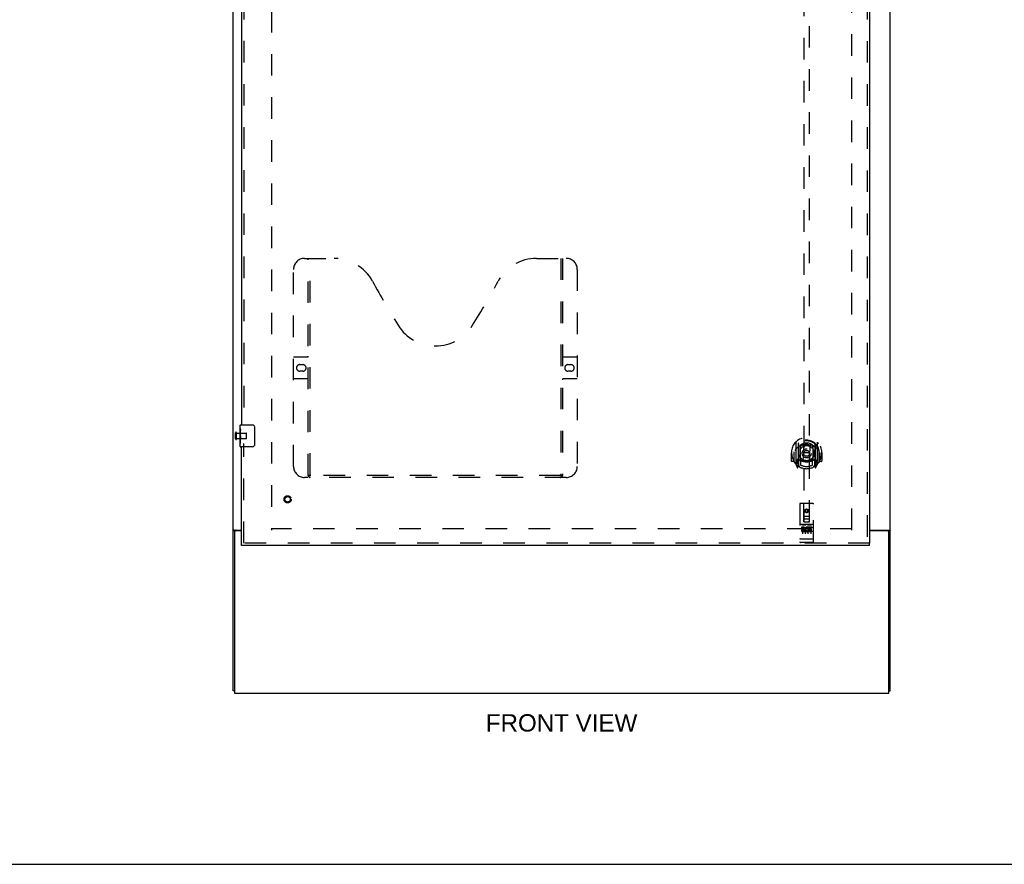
# Model space of a CAD drawing. Header units: inches. Extents: x 0 to 179, y 0 to 116.
# Tile 2 of 18: x 45 to 90, y 0 to 39. Entities that reach past the tile are written whole.
import ezdxf

# ---------------------------------------------------------------- set-up
doc = ezdxf.new("R2010")
doc.units = ezdxf.units.IN
doc.header["$LTSCALE"] = 9.842105
doc.header["$MEASUREMENT"] = 0
doc.linetypes.add('HIDDEN', pattern=[0.2, 0.1, -0.1])
doc.layers.get('0').update_dxf_attribs({"linetype": 'CONTINUOUS'})
for name, color, linetype in [('DEFAULT_2', 8, 'HIDDEN'), ('DIMENSIONS', 7, 'CONTINUOUS'), ('DOOR_ASSEMBLY', 7, 'CONTINUOUS')]:
    doc.layers.add(name, color=color, linetype=linetype)
doc.styles.get("Standard").update_dxf_attribs({"font": 'arial.ttf'})

msp = doc.modelspace()

# ---------------------------------------------------------------- linework, layer by layer
at = {"color": 3, "linetype": 'Continuous'}
for p, q in [((54.734, 7.915), (54.734, 79.707)), ((84.734, 7.915), (84.734, 79.707)), ((54.775, 15.259), (55.109, 15.259)), ((54.786, 15.168), (54.786, 7.811)), ((55.109, 15.228), (54.846, 15.228)), ((83.797, 15.259), (84.694, 15.259)), ((84.622, 15.228), (83.797, 15.228)), ((84.682, 7.811), (84.682, 15.168)), ((54.786, 7.811), (84.682, 7.811))]:
    msp.add_line(p, q, dxfattribs=at)
at = {"color": 7, "linetype": 'Continuous'}
for p, q in [((54.838, 15.228), (54.734, 15.228)), ((54.838, 15.227), (54.838, 15.228)), ((84.63, 15.228), (84.734, 15.228)), ((84.63, 15.228), (84.63, 15.227)), ((54.786, 7.915), (54.734, 7.915)), ((84.682, 7.915), (84.734, 7.915)), ((0, 0), (178.947, 0))]:
    msp.add_line(p, q, dxfattribs=at)
at = {"color": 3, "linetype": 'Continuous'}
for points in [[(54.76, 15.25), (54.754, 15.247), (54.751, 15.245), (54.749, 15.244), (54.746, 15.242), (54.744, 15.241), (54.741, 15.239), (54.739, 15.237), (54.738, 15.236), (54.736, 15.234), (54.735, 15.232), (54.735, 15.231), (54.734, 15.229), (54.734, 15.228)], [(54.775, 15.259), (54.773, 15.257), (54.771, 15.256), (54.769, 15.254), (54.766, 15.253), (54.763, 15.251), (54.76, 15.25)], [(84.694, 15.259), (84.695, 15.257), (84.698, 15.256), (84.7, 15.254), (84.703, 15.253), (84.705, 15.251), (84.708, 15.25), (84.714, 15.247)], [(84.714, 15.247), (84.717, 15.245), (84.72, 15.244), (84.723, 15.242), (84.725, 15.241), (84.727, 15.239), (84.73, 15.237), (84.731, 15.236), (84.732, 15.234), (84.733, 15.232), (84.734, 15.231), (84.734, 15.229), (84.734, 15.228)]]:
    msp.add_lwpolyline(points, dxfattribs=at)
at = {"color": 7, "linetype": 'Continuous'}
for points in [[(54.845, 15.239), (54.844, 15.238), (54.842, 15.236), (54.841, 15.235), (54.84, 15.234), (54.839, 15.232), (54.839, 15.231), (54.838, 15.229), (54.838, 15.228)], [(54.857, 15.259), (54.857, 15.258), (54.857, 15.256), (54.857, 15.255), (54.857, 15.253), (54.857, 15.252), (54.856, 15.25), (54.855, 15.248), (54.854, 15.247), (54.853, 15.245), (54.851, 15.244), (54.85, 15.243), (54.848, 15.241), (54.845, 15.239)], [(84.612, 15.259), (84.612, 15.258), (84.612, 15.256), (84.612, 15.255), (84.612, 15.253), (84.612, 15.252), (84.613, 15.25), (84.614, 15.248), (84.615, 15.247), (84.616, 15.245), (84.618, 15.244), (84.619, 15.243), (84.62, 15.241), (84.622, 15.24), (84.623, 15.239), (84.625, 15.238), (84.626, 15.236), (84.628, 15.235), (84.629, 15.234), (84.629, 15.232), (84.63, 15.231), (84.63, 15.229), (84.63, 15.228)]]:
    msp.add_lwpolyline(points, dxfattribs=at)
at = {"color": 3, "linetype": 'Continuous'}
for centre, start, end in [((54.846, 15.168), 90, 180), ((84.622, 15.168), 0, 90)]:
    msp.add_arc(centre, 0.06, start, end, dxfattribs=at)
at = {"layer": 'DEFAULT_2', "color": 8, "linetype": 'HIDDEN'}
for p, q in [((56.484, 76.363), (56.484, 15.259)), ((82.984, 15.259), (82.984, 76.363)), ((54.838, 19.419), (54.838, 19.703)), ((54.881, 19.419), (54.881, 19.703)), ((54.881, 19.685), (55.328, 19.685)), ((54.881, 19.437), (55.328, 19.437)), ((55.338, 19.447), (55.338, 19.675)), ((82.984, 15.311), (56.484, 15.311))]:
    msp.add_line(p, q, dxfattribs=at)
for centre, radius, start, end in [((54.86, 19.703), 0.0215, 360, 180), ((54.86, 19.419), 0.0215, 180, 0), ((55.328, 19.675), 0.01, 360, 90), ((55.328, 19.447), 0.01, 270, 0)]:
    msp.add_arc(centre, radius, start, end, dxfattribs=at)
at = {"layer": 'DOOR_ASSEMBLY', "color": 8, "linetype": 'HIDDEN'}
for p, q in [((83.693, 76.957), (83.693, 14.665)), ((55.213, 45.466), (55.213, 19.906)), ((80.797, 43.64), (80.797, 15.638)), ((81.047, 15.638), (81.047, 43.64)), ((57.983, 27.665), (59.338, 27.665)), ((58.158, 17.755), (58.158, 27.665)), ((58.238, 17.785), (58.238, 27.665)), ((68.588, 27.665), (69.943, 27.665)), ((69.688, 27.665), (69.688, 17.785)), ((69.768, 27.665), (69.768, 17.755)), ((57.483, 18.165), (57.483, 27.165)), ((70.443, 27.165), (70.443, 18.165)), ((57.483, 23.165), (58.118, 23.165)), ((69.808, 23.165), (70.443, 23.165)), ((57.77, 22.815), (57.907, 22.815)), ((57.907, 22.515), (57.77, 22.515)), ((70.02, 22.815), (70.157, 22.815)), ((70.157, 22.515), (70.02, 22.515)), ((58.118, 22.165), (57.483, 22.165)), ((70.443, 22.165), (69.808, 22.165)), ((55.213, 14.665), (55.213, 19.216)), ((80.422, 19.266), (80.422, 18.299)), ((80.539, 19.212), (80.539, 18.196)), ((80.547, 19.187), (80.547, 18.184)), ((80.639, 18.464), (80.639, 19.095)), ((80.647, 19.148), (80.647, 19.045)), ((80.759, 19.122), (80.789, 18.782)), ((81.085, 19.122), (81.054, 18.782)), ((81.197, 19.045), (81.197, 19.148)), ((81.204, 19.095), (81.204, 18.464)), ((81.297, 19.187), (81.297, 18.184)), ((81.304, 19.212), (81.304, 18.196)), ((81.422, 18.299), (81.422, 19.266)), ((80.237, 18.782), (80.222, 18.782)), ((80.222, 18.782), (80.222, 18.409)), ((80.339, 18.782), (80.354, 18.782)), ((80.339, 18.782), (80.339, 18.394)), ((80.347, 18.829), (80.347, 18.832)), ((80.347, 18.371), (80.347, 18.829)), ((80.539, 18.453), (80.479, 18.453)), ((80.479, 18.453), (80.479, 18.303)), ((80.639, 18.454), (80.567, 18.454)), ((80.647, 18.484), (80.647, 18.231)), ((80.759, 18.438), (80.789, 18.782)), ((81.054, 18.782), (80.789, 18.782)), ((81.085, 18.438), (81.054, 18.782)), ((81.197, 18.231), (81.197, 18.484)), ((81.277, 18.454), (81.204, 18.454)), ((81.364, 18.453), (81.304, 18.453)), ((81.364, 18.303), (81.364, 18.453)), ((81.504, 18.782), (81.489, 18.782)), ((81.497, 18.829), (81.497, 18.832)), ((81.497, 18.371), (81.497, 18.829)), ((81.504, 18.782), (81.504, 18.394)), ((81.622, 18.782), (81.607, 18.782)), ((81.622, 18.782), (81.622, 18.409)), ((80.339, 18.394), (80.237, 18.394)), ((80.339, 18.394), (80.347, 18.409)), ((80.426, 18.288), (80.496, 18.112)), ((80.479, 18.303), (80.547, 18.303)), ((80.517, 18.357), (80.488, 18.311)), ((80.518, 18.193), (80.522, 18.189)), ((80.525, 18.115), (80.539, 18.196)), ((80.617, 18.134), (80.547, 18.243)), ((80.549, 18.416), (80.549, 18.209)), ((80.635, 18.436), (80.569, 18.436)), ((81.274, 18.436), (81.209, 18.436)), ((81.297, 18.243), (81.227, 18.134)), ((81.294, 18.209), (81.294, 18.416)), ((81.297, 18.303), (81.364, 18.303)), ((81.304, 18.196), (81.319, 18.115)), ((81.325, 18.192), (81.326, 18.192)), ((81.326, 18.192), (81.326, 18.193)), ((81.326, 18.192), (81.326, 18.193)), ((81.356, 18.311), (81.327, 18.357)), ((81.347, 18.112), (81.417, 18.288)), ((81.496, 18.409), (81.504, 18.394)), ((81.607, 18.394), (81.504, 18.394)), ((69.943, 17.665), (57.983, 17.665)), ((69.685, 17.745), (58.242, 17.745)), ((80.609, 16.448), (80.609, 14.723)), ((81.204, 16.478), (80.639, 16.478)), ((80.795, 15.638), (80.792, 16.448)), ((80.922, 16.211), (80.859, 16.175)), ((80.922, 16.199), (80.869, 16.169)), ((80.984, 16.175), (80.922, 16.211)), ((80.922, 16.211), (80.922, 16.199)), ((80.974, 16.169), (80.922, 16.199)), ((81.048, 15.638), (81.052, 16.448)), ((81.234, 14.723), (81.234, 16.448)), ((80.794, 15.888), (81.049, 15.888)), ((81.007, 15.763), (80.837, 15.763)), ((80.859, 16.175), (80.869, 16.169)), ((80.859, 16.175), (80.859, 16.102)), ((80.859, 16.102), (80.869, 16.108)), ((80.859, 16.102), (80.922, 16.066)), ((80.869, 16.169), (80.869, 16.108)), ((80.869, 16.108), (80.922, 16.078)), ((80.922, 16.078), (80.974, 16.108)), ((80.922, 16.066), (80.984, 16.102)), ((80.922, 16.066), (80.922, 16.078)), ((80.984, 16.175), (80.974, 16.169)), ((80.974, 16.108), (80.974, 16.169)), ((80.984, 16.102), (80.974, 16.108)), ((80.984, 16.102), (80.984, 16.175)), ((81.204, 15.521), (80.639, 15.521)), ((80.777, 15.399), (80.685, 15.399)), ((80.685, 15.399), (80.685, 15.357)), ((80.777, 15.357), (80.685, 15.357)), ((80.711, 15.505), (80.883, 15.505)), ((80.734, 15.39), (80.734, 15.084)), ((80.781, 15.313), (80.735, 15.313)), ((80.795, 15.638), (80.797, 15.638)), ((80.797, 15.638), (81.047, 15.638)), ((80.859, 15.39), (80.859, 15.084)), ((80.961, 15.505), (81.133, 15.505)), ((80.984, 15.39), (80.984, 15.084)), ((80.998, 15.364), (80.985, 15.345)), ((80.994, 15.389), (80.998, 15.387)), ((81.154, 15.399), (80.998, 15.399)), ((80.998, 15.399), (80.998, 15.387)), ((80.998, 15.364), (80.998, 15.186)), ((81.154, 15.357), (81.04, 15.357)), ((81.04, 15.357), (81.04, 15.313)), ((81.132, 15.313), (81.04, 15.313)), ((81.047, 15.638), (81.048, 15.638)), ((81.109, 15.39), (81.109, 15.084)), ((81.132, 15.313), (81.132, 15.271)), ((81.154, 15.399), (81.154, 15.357)), ((80.627, 14.852), (80.626, 14.852)), ((80.628, 14.852), (80.627, 14.852)), ((80.628, 14.852), (80.628, 14.852)), ((80.63, 14.852), (80.629, 14.852)), ((80.631, 14.852), (80.63, 14.852)), ((80.632, 14.851), (80.631, 14.852)), ((80.633, 14.851), (80.632, 14.851)), ((80.634, 14.851), (80.633, 14.851)), ((80.635, 14.851), (80.634, 14.851)), ((80.634, 14.851), (80.634, 14.851)), ((80.636, 14.851), (80.635, 14.851)), ((80.637, 14.851), (80.636, 14.851)), ((80.638, 14.851), (80.637, 14.851)), ((80.639, 14.851), (80.638, 14.851)), ((81.205, 14.851), (80.639, 14.851)), ((80.639, 14.851), (80.639, 14.851)), ((80.777, 15.272), (80.749, 15.272)), ((80.841, 15.228), (80.749, 15.228)), ((80.841, 15.186), (80.749, 15.186)), ((80.841, 15.228), (80.841, 15.186)), ((80.973, 15.234), (80.99, 15.195)), ((81.154, 15.186), (80.998, 15.186)), ((81.132, 15.271), (81.04, 15.271)), ((81.04, 15.271), (81.04, 15.228)), ((81.154, 15.228), (81.04, 15.228)), ((81.154, 15.228), (81.154, 15.186)), ((81.205, 14.851), (81.206, 14.851)), ((81.206, 14.851), (81.207, 14.851)), ((81.206, 14.851), (81.206, 14.851)), ((81.207, 14.851), (81.208, 14.851)), ((81.208, 14.851), (81.209, 14.851)), ((81.209, 14.851), (81.21, 14.851)), ((81.21, 14.851), (81.211, 14.851)), ((81.211, 14.851), (81.212, 14.852)), ((81.211, 14.851), (81.211, 14.851)), ((81.212, 14.852), (81.213, 14.852)), ((81.213, 14.852), (81.214, 14.852)), ((81.214, 14.852), (81.215, 14.852)), ((81.215, 14.852), (81.216, 14.852)), ((81.215, 14.852), (81.215, 14.852)), ((81.216, 14.852), (81.217, 14.852)), ((81.217, 14.852), (81.218, 14.852)), ((81.218, 14.852), (81.219, 14.852)), ((83.797, 14.665), (55.109, 14.665)), ((81.204, 14.693), (80.639, 14.693))]:
    msp.add_line(p, q, dxfattribs=at)
at = {"layer": 'DOOR_ASSEMBLY', "color": 3, "linetype": 'Continuous'}
for p, q in [((83.797, 76.957), (83.797, 14.665)), ((55.109, 45.311), (55.109, 20.061)), ((55.109, 14.665), (55.109, 19.061)), ((83.797, 14.561), (55.109, 14.561))]:
    msp.add_line(p, q, dxfattribs=at)
at = {"layer": 'DOOR_ASSEMBLY', "color": 7, "linetype": 'Continuous'}
for p, q in [((55.049, 19.9), (55.049, 20.046)), ((55.049, 19.642), (55.049, 19.899)), ((55.055, 19.844), (55.049, 19.844)), ((55.056, 19.676), (55.056, 19.812)), ((55.064, 20.061), (55.604, 20.061)), ((55.704, 19.961), (55.704, 19.161)), ((55.049, 19.676), (55.056, 19.676)), ((55.049, 19.076), (55.049, 19.64)), ((55.051, 19.613), (55.049, 19.613)), ((55.049, 19.481), (55.055, 19.481)), ((55.049, 19.445), (55.056, 19.445)), ((55.049, 19.382), (55.056, 19.382)), ((55.056, 19.215), (55.056, 19.445)), ((55.049, 19.215), (55.056, 19.215)), ((55.604, 19.061), (55.064, 19.061)), ((55.109, 14.561), (55.109, 14.665)), ((83.797, 14.561), (83.797, 14.665))]:
    msp.add_line(p, q, dxfattribs=at)
for points in [[(55.049, 19.9), (55.05, 19.896), (55.05, 19.892), (55.05, 19.886), (55.051, 19.88), (55.052, 19.873), (55.053, 19.866), (55.054, 19.857), (55.055, 19.849)], [(55.055, 19.849), (55.055, 19.84), (55.056, 19.831), (55.056, 19.822), (55.056, 19.812)], [(55.698, 19.997), (55.7, 19.991), (55.701, 19.985), (55.703, 19.979), (55.704, 19.973), (55.704, 19.967), (55.704, 19.961)], [(55.049, 19.642), (55.05, 19.634), (55.05, 19.625), (55.051, 19.615)], [(55.051, 19.615), (55.052, 19.604), (55.053, 19.593), (55.054, 19.581), (55.054, 19.569), (55.055, 19.557), (55.056, 19.544), (55.056, 19.532), (55.056, 19.519), (55.056, 19.506), (55.056, 19.493), (55.055, 19.481), (55.055, 19.468), (55.054, 19.456)], [(55.704, 19.161), (55.704, 19.154), (55.704, 19.148), (55.703, 19.142), (55.701, 19.136), (55.7, 19.13), (55.698, 19.125)]]:
    msp.add_lwpolyline(points, dxfattribs=at)
at = {"layer": 'DOOR_ASSEMBLY', "color": 8, "linetype": 'HIDDEN'}
for points in [[(80.376, 19.221), (80.377, 19.222), (80.378, 19.223), (80.379, 19.224), (80.379, 19.224), (80.38, 19.225), (80.381, 19.226), (80.381, 19.227), (80.382, 19.227), (80.383, 19.228), (80.384, 19.229), (80.385, 19.23), (80.385, 19.23), (80.386, 19.231), (80.387, 19.232), (80.388, 19.233), (80.388, 19.233), (80.389, 19.234), (80.39, 19.234), (80.391, 19.235), (80.392, 19.236), (80.393, 19.236), (80.394, 19.237), (80.394, 19.238), (80.395, 19.238), (80.396, 19.239), (80.397, 19.239), (80.398, 19.24), (80.399, 19.24), (80.4, 19.241), (80.401, 19.241), (80.402, 19.242), (80.402, 19.242), (80.403, 19.242), (80.404, 19.243)], [(80.468, 18.997), (80.466, 18.996), (80.465, 18.995), (80.463, 18.993), (80.461, 18.992), (80.46, 18.99), (80.458, 18.989), (80.456, 18.987), (80.455, 18.985), (80.453, 18.983), (80.451, 18.982), (80.449, 18.98), (80.447, 18.978), (80.446, 18.976), (80.444, 18.973), (80.442, 18.971), (80.44, 18.969), (80.438, 18.966), (80.435, 18.964), (80.433, 18.961), (80.431, 18.958), (80.429, 18.955), (80.427, 18.952), (80.424, 18.949), (80.422, 18.946), (80.42, 18.943), (80.417, 18.939), (80.415, 18.936), (80.412, 18.932), (80.41, 18.928), (80.407, 18.924), (80.404, 18.92), (80.401, 18.915), (80.398, 18.911), (80.396, 18.906), (80.392, 18.901), (80.389, 18.896)], [(80.734, 19.139), (80.739, 19.141), (80.745, 19.142), (80.75, 19.143), (80.756, 19.145), (80.761, 19.146), (80.766, 19.147), (80.772, 19.149), (80.777, 19.15), (80.783, 19.151), (80.788, 19.152), (80.794, 19.153), (80.799, 19.154), (80.805, 19.155), (80.81, 19.156), (80.816, 19.157), (80.821, 19.158), (80.827, 19.158), (80.833, 19.159), (80.838, 19.16), (80.844, 19.16), (80.849, 19.161), (80.855, 19.162), (80.86, 19.162), (80.866, 19.163), (80.872, 19.163), (80.877, 19.163), (80.883, 19.164), (80.888, 19.164), (80.894, 19.164), (80.899, 19.164), (80.905, 19.165), (80.911, 19.165), (80.916, 19.165), (80.922, 19.165), (80.927, 19.165), (80.933, 19.165), (80.939, 19.165), (80.944, 19.164), (80.95, 19.164), (80.955, 19.164), (80.961, 19.164), (80.967, 19.163), (80.972, 19.163), (80.978, 19.163), (80.983, 19.162), (80.989, 19.162), (80.995, 19.161), (81, 19.16), (81.006, 19.16), (81.011, 19.159), (81.017, 19.158), (81.022, 19.158), (81.028, 19.157), (81.033, 19.156), (81.039, 19.155), (81.044, 19.154), (81.05, 19.153), (81.055, 19.152), (81.061, 19.151), (81.066, 19.15), (81.072, 19.149), (81.077, 19.147), (81.083, 19.146), (81.088, 19.145), (81.094, 19.143), (81.099, 19.142), (81.104, 19.141), (81.11, 19.139)], [(81.454, 18.896), (81.451, 18.901), (81.448, 18.906), (81.445, 18.911), (81.442, 18.915), (81.44, 18.92), (81.437, 18.924), (81.434, 18.928), (81.432, 18.932), (81.429, 18.936), (81.427, 18.939), (81.424, 18.943), (81.422, 18.946), (81.419, 18.949), (81.417, 18.952), (81.415, 18.955), (81.413, 18.958), (81.41, 18.961), (81.408, 18.964), (81.406, 18.966), (81.404, 18.969), (81.402, 18.971), (81.4, 18.973), (81.398, 18.976), (81.396, 18.978), (81.394, 18.98), (81.393, 18.982), (81.391, 18.983), (81.389, 18.985), (81.387, 18.987), (81.386, 18.989), (81.384, 18.99), (81.382, 18.992), (81.381, 18.993), (81.379, 18.995), (81.378, 18.996), (81.376, 18.997)], [(81.439, 19.243), (81.44, 19.242), (81.441, 19.242), (81.442, 19.242), (81.443, 19.241), (81.444, 19.241), (81.445, 19.24), (81.446, 19.24), (81.447, 19.239), (81.448, 19.239), (81.449, 19.238), (81.449, 19.238), (81.45, 19.237), (81.451, 19.236), (81.452, 19.236), (81.453, 19.235), (81.454, 19.234), (81.454, 19.234), (81.455, 19.233), (81.456, 19.233), (81.457, 19.232), (81.458, 19.231), (81.458, 19.23), (81.459, 19.23), (81.46, 19.229), (81.461, 19.228), (81.462, 19.227), (81.462, 19.227), (81.463, 19.226), (81.464, 19.225), (81.464, 19.224), (81.465, 19.224), (81.466, 19.223), (81.467, 19.222), (81.467, 19.221)], [(80.404, 18.322), (80.403, 18.322), (80.402, 18.322), (80.402, 18.323), (80.401, 18.323), (80.4, 18.324), (80.399, 18.324), (80.398, 18.325), (80.397, 18.325), (80.396, 18.326), (80.395, 18.326), (80.394, 18.327), (80.394, 18.328), (80.393, 18.328), (80.392, 18.329), (80.391, 18.329), (80.39, 18.33), (80.389, 18.331), (80.388, 18.331), (80.388, 18.332), (80.387, 18.333), (80.386, 18.333), (80.385, 18.334), (80.385, 18.335), (80.384, 18.336), (80.383, 18.336), (80.382, 18.337), (80.381, 18.338), (80.381, 18.339), (80.38, 18.339), (80.379, 18.34), (80.379, 18.341), (80.378, 18.342), (80.377, 18.343), (80.376, 18.343)], [(81.467, 18.343), (81.467, 18.343), (81.466, 18.342), (81.465, 18.341), (81.464, 18.34), (81.464, 18.339), (81.463, 18.339), (81.462, 18.338), (81.462, 18.337), (81.461, 18.336), (81.46, 18.336), (81.459, 18.335), (81.458, 18.334), (81.458, 18.333), (81.457, 18.333), (81.456, 18.332), (81.455, 18.331), (81.454, 18.331), (81.454, 18.33), (81.453, 18.329), (81.452, 18.329), (81.451, 18.328), (81.45, 18.328), (81.449, 18.327), (81.449, 18.326), (81.448, 18.326), (81.447, 18.325), (81.446, 18.325), (81.445, 18.324), (81.444, 18.324), (81.443, 18.323), (81.442, 18.323), (81.441, 18.322), (81.44, 18.322), (81.439, 18.322)], [(58.148, 17.785), (58.164, 17.774), (58.18, 17.764), (58.196, 17.756), (58.212, 17.75), (58.227, 17.746), (58.242, 17.745)], [(69.685, 17.745), (69.7, 17.746), (69.715, 17.75), (69.731, 17.756), (69.746, 17.764), (69.762, 17.774), (69.778, 17.785)], [(80.704, 15.504), (80.704, 15.504), (80.705, 15.504), (80.705, 15.504), (80.705, 15.504), (80.705, 15.504), (80.705, 15.504), (80.705, 15.504), (80.705, 15.504), (80.705, 15.504), (80.705, 15.504), (80.705, 15.505), (80.706, 15.505), (80.706, 15.505), (80.706, 15.505), (80.706, 15.505), (80.706, 15.505), (80.706, 15.505), (80.706, 15.505), (80.706, 15.505), (80.707, 15.505), (80.707, 15.505), (80.707, 15.505), (80.707, 15.505), (80.707, 15.505), (80.707, 15.505), (80.707, 15.505), (80.707, 15.505), (80.708, 15.505), (80.708, 15.505), (80.708, 15.505), (80.708, 15.505), (80.708, 15.505), (80.708, 15.505), (80.709, 15.505), (80.709, 15.505), (80.709, 15.505), (80.709, 15.505), (80.709, 15.505), (80.71, 15.505), (80.71, 15.505), (80.71, 15.505), (80.71, 15.505), (80.71, 15.505), (80.711, 15.505), (80.711, 15.505)], [(80.883, 15.505), (80.883, 15.505), (80.883, 15.505), (80.883, 15.505), (80.884, 15.505), (80.884, 15.505), (80.884, 15.505), (80.884, 15.505), (80.884, 15.505), (80.885, 15.505), (80.885, 15.505), (80.885, 15.505), (80.885, 15.505), (80.885, 15.505), (80.885, 15.505), (80.886, 15.505), (80.886, 15.505), (80.886, 15.505), (80.886, 15.505), (80.886, 15.505), (80.886, 15.505), (80.887, 15.505), (80.887, 15.505), (80.887, 15.505), (80.887, 15.505), (80.887, 15.505), (80.887, 15.505), (80.887, 15.505), (80.887, 15.505), (80.888, 15.505), (80.888, 15.505), (80.888, 15.505), (80.888, 15.505), (80.888, 15.505), (80.888, 15.505), (80.888, 15.505), (80.888, 15.504), (80.889, 15.504), (80.889, 15.504), (80.889, 15.504), (80.889, 15.504), (80.889, 15.504), (80.889, 15.504), (80.889, 15.504), (80.889, 15.504), (80.889, 15.504), (80.889, 15.504)], [(80.954, 15.504), (80.954, 15.504), (80.955, 15.504), (80.955, 15.504), (80.955, 15.504), (80.955, 15.504), (80.955, 15.504), (80.955, 15.504), (80.955, 15.504), (80.955, 15.504), (80.955, 15.504), (80.955, 15.505), (80.956, 15.505), (80.956, 15.505), (80.956, 15.505), (80.956, 15.505), (80.956, 15.505), (80.956, 15.505), (80.956, 15.505), (80.956, 15.505), (80.957, 15.505), (80.957, 15.505), (80.957, 15.505), (80.957, 15.505), (80.957, 15.505), (80.957, 15.505), (80.957, 15.505), (80.957, 15.505), (80.958, 15.505), (80.958, 15.505), (80.958, 15.505), (80.958, 15.505), (80.958, 15.505), (80.958, 15.505), (80.959, 15.505), (80.959, 15.505), (80.959, 15.505), (80.959, 15.505), (80.959, 15.505), (80.96, 15.505), (80.96, 15.505), (80.96, 15.505), (80.96, 15.505), (80.96, 15.505), (80.961, 15.505), (80.961, 15.505)], [(81.133, 15.505), (81.133, 15.505), (81.133, 15.505), (81.133, 15.505), (81.134, 15.505), (81.134, 15.505), (81.134, 15.505), (81.134, 15.505), (81.134, 15.505), (81.135, 15.505), (81.135, 15.505), (81.135, 15.505), (81.135, 15.505), (81.135, 15.505), (81.135, 15.505), (81.136, 15.505), (81.136, 15.505), (81.136, 15.505), (81.136, 15.505), (81.136, 15.505), (81.136, 15.505), (81.137, 15.505), (81.137, 15.505), (81.137, 15.505), (81.137, 15.505), (81.137, 15.505), (81.137, 15.505), (81.137, 15.505), (81.137, 15.505), (81.138, 15.505), (81.138, 15.505), (81.138, 15.505), (81.138, 15.505), (81.138, 15.505), (81.138, 15.505), (81.138, 15.505), (81.138, 15.504), (81.139, 15.504), (81.139, 15.504), (81.139, 15.504), (81.139, 15.504), (81.139, 15.504), (81.139, 15.504), (81.139, 15.504), (81.139, 15.504), (81.139, 15.504), (81.139, 15.504)], [(80.626, 14.852), (80.625, 14.852), (80.625, 14.852), (80.624, 14.852), (80.624, 14.852), (80.624, 14.852), (80.623, 14.852), (80.623, 14.852), (80.623, 14.853), (80.622, 14.853), (80.622, 14.853), (80.622, 14.853), (80.621, 14.853), (80.621, 14.853), (80.621, 14.853), (80.62, 14.853), (80.62, 14.853), (80.62, 14.853), (80.619, 14.853), (80.619, 14.853), (80.619, 14.853), (80.618, 14.853), (80.618, 14.853), (80.618, 14.854), (80.618, 14.854), (80.617, 14.854), (80.617, 14.854), (80.617, 14.854), (80.616, 14.854), (80.616, 14.854), (80.616, 14.854), (80.616, 14.854), (80.615, 14.854), (80.615, 14.854), (80.615, 14.854), (80.615, 14.854), (80.614, 14.855), (80.614, 14.855), (80.614, 14.855), (80.614, 14.855), (80.614, 14.855), (80.613, 14.855), (80.613, 14.855), (80.613, 14.855), (80.613, 14.855), (80.613, 14.855), (80.612, 14.855), (80.612, 14.856), (80.612, 14.856), (80.612, 14.856), (80.612, 14.856), (80.612, 14.856), (80.611, 14.856), (80.611, 14.856), (80.611, 14.856), (80.611, 14.856), (80.611, 14.856), (80.611, 14.857), (80.611, 14.857), (80.61, 14.857), (80.61, 14.857), (80.61, 14.857), (80.61, 14.857), (80.61, 14.857), (80.61, 14.857), (80.61, 14.857), (80.61, 14.857), (80.61, 14.858), (80.61, 14.858), (80.61, 14.858), (80.61, 14.858), (80.61, 14.858), (80.609, 14.858), (80.609, 14.858), (80.609, 14.858), (80.609, 14.858), (80.609, 14.858), (80.609, 14.859), (80.609, 14.859)], [(80.629, 14.852), (80.629, 14.852), (80.628, 14.852)], [(81.219, 14.852), (81.219, 14.852), (81.219, 14.852), (81.22, 14.852), (81.22, 14.852), (81.22, 14.852), (81.221, 14.852), (81.221, 14.853), (81.221, 14.853), (81.222, 14.853), (81.222, 14.853), (81.222, 14.853), (81.223, 14.853), (81.223, 14.853), (81.223, 14.853), (81.224, 14.853), (81.224, 14.853), (81.224, 14.853), (81.225, 14.853), (81.225, 14.853), (81.225, 14.853), (81.226, 14.853), (81.226, 14.854), (81.226, 14.854), (81.226, 14.854), (81.227, 14.854), (81.227, 14.854), (81.227, 14.854), (81.228, 14.854), (81.228, 14.854), (81.228, 14.854), (81.228, 14.854), (81.229, 14.854), (81.229, 14.854), (81.229, 14.854), (81.229, 14.855), (81.23, 14.855), (81.23, 14.855), (81.23, 14.855), (81.23, 14.855), (81.23, 14.855), (81.231, 14.855), (81.231, 14.855), (81.231, 14.855), (81.231, 14.855), (81.231, 14.855), (81.232, 14.856), (81.232, 14.856), (81.232, 14.856), (81.232, 14.856), (81.232, 14.856), (81.232, 14.856), (81.233, 14.856), (81.233, 14.856), (81.233, 14.856), (81.233, 14.856), (81.233, 14.857), (81.233, 14.857), (81.233, 14.857), (81.233, 14.857), (81.234, 14.857), (81.234, 14.857), (81.234, 14.857), (81.234, 14.857), (81.234, 14.857), (81.234, 14.857), (81.234, 14.858), (81.234, 14.858), (81.234, 14.858), (81.234, 14.858), (81.234, 14.858), (81.234, 14.858), (81.234, 14.858), (81.234, 14.858), (81.234, 14.858), (81.234, 14.858), (81.234, 14.859), (81.234, 14.859)]]:
    msp.add_lwpolyline(points, dxfattribs=at)
for centre, radius in [((80.922, 18.764), 0.35), ((80.922, 18.764), 0.335), ((80.922, 18.764), 0.205), ((80.922, 18.764), 0.133), ((57.213, 16.665), 0.164), ((57.213, 16.665), 0.124), ((80.922, 16.138), 0.085), ((80.922, 16.138), 0.0845)]:
    msp.add_circle(centre, radius, dxfattribs=at)
for centre, radius, start, end in [((57.983, 27.165), 0.5, 90, 180), ((59.338, 25.665), 2, 28.4813, 90), ((68.588, 25.665), 2, 90, 151.5187), ((69.943, 27.165), 0.5, 0, 90), ((95.646, 45.363), 39.307, 208.4813, 211.8705), ((32.28, 45.363), 39.307, 328.1295, 331.5187), ((63.963, 25.665), 2, 211.8705, 328.1295), ((58.118, 23.205), 0.04, 270, 360), ((69.808, 23.205), 0.04, 180, 270), ((57.77, 22.665), 0.15, 90, 270), ((57.907, 22.665), 0.15, 270, 90), ((70.02, 22.665), 0.15, 90, 270), ((70.157, 22.665), 0.15, 270, 90), ((58.118, 22.125), 0.04, 0, 90), ((69.808, 22.125), 0.04, 90, 180), ((80.922, 18.782), 0.7, 305.5126, 234.4874), ((80.922, 18.78), 0.583, 0.2464, 179.7536), ((80.922, 18.754), 0.58, 7.6622, 172.3378), ((80.437, 19.266), 0.015, 135.0748, 180), ((80.922, 18.465), 0.7, 49.529, 130.471), ((80.554, 19.212), 0.015, 130.3587, 180), ((80.567, 19.187), 0.02, 129.3378, 179.9984), ((80.654, 19.095), 0.015, 112.9863, 180), ((80.922, 18.754), 0.48, 55.0461, 124.9539), ((80.677, 19.045), 0.03, 180, 311.1261), ((80.922, 18.764), 0.343, 48.8739, 131.1261), ((80.739, 19.12), 0.02, 5.0796, 105.5752), ((81.104, 19.12), 0.02, 74.4248, 174.9204), ((81.167, 19.045), 0.03, 228.8739, 360), ((81.189, 19.095), 0.015, 0, 67.0137), ((81.277, 19.187), 0.02, 0, 50.6594), ((81.289, 19.212), 0.015, 0, 49.6413), ((81.407, 19.266), 0.015, 0, 44.9252), ((80.922, 18.782), 0.685, 180, 213.0115), ((80.367, 18.829), 0.02, 172.3378, 180), ((80.922, 19.095), 0.7, 233.2319, 306.7681), ((80.359, 18.458), 0.188, 327.3208, 360), ((80.567, 18.434), 0.02, 90, 180), ((80.654, 18.464), 0.015, 180, 247.0137), ((80.677, 18.484), 0.03, 48.8739, 180), ((80.922, 18.764), 0.343, 228.8739, 311.1261), ((81.167, 18.484), 0.03, 0, 131.1261), ((81.189, 18.464), 0.015, 292.9863, 360), ((81.277, 18.434), 0.02, 0, 90), ((81.485, 18.458), 0.188, 180, 212.6792), ((80.922, 18.782), 0.685, 326.9885, 360), ((81.477, 18.829), 0.02, 0, 7.6622), ((57.983, 18.165), 0.5, 180, 270), ((69.943, 18.165), 0.5, 270, 360), ((80.237, 18.409), 0.015, 180, 270), ((80.367, 18.371), 0.02, 180, 215.2961), ((80.922, 18.764), 0.7, 215.2961, 324.7039), ((80.437, 18.299), 0.015, 180, 224.9252), ((80.492, 18.308), 0.005, 147.3208, 270), ((80.51, 18.118), 0.015, 201.8041, 350), ((80.527, 18.229), 0.02, 234.4874, 360), ((80.529, 18.209), 0.02, 234.7457, 360), ((80.567, 18.184), 0.02, 180, 238.5295), ((80.569, 18.416), 0.02, 90, 180), ((80.635, 18.416), 0.02, 66.536, 90), ((80.922, 19.077), 0.7, 246.536, 293.464), ((80.922, 18.764), 0.6, 242.7204, 297.2796), ((80.739, 18.44), 0.02, 254.3869, 354.9204), ((81.105, 18.44), 0.02, 185.0796, 285.6131), ((81.209, 18.416), 0.02, 90, 113.464), ((81.274, 18.416), 0.02, 0, 90), ((81.277, 18.184), 0.02, 301.4688, 359.9992), ((81.314, 18.209), 0.02, 180, 305.2543), ((81.317, 18.229), 0.02, 180, 305.5126), ((81.333, 18.118), 0.015, 190, 338.1959), ((81.352, 18.308), 0.005, 270, 32.6792), ((81.407, 18.299), 0.015, 315.0748, 360), ((81.477, 18.371), 0.02, 324.7039, 360), ((81.607, 18.409), 0.015, 270, 360), ((58.248, 17.755), 0.09, 180, 270), ((58.278, 17.785), 0.04, 180, 270), ((69.648, 17.785), 0.04, 270, 360), ((69.678, 17.755), 0.09, 270, 360), ((80.639, 16.448), 0.03, 90, 180), ((80.762, 16.448), 0.03, 0, 90), ((81.082, 16.448), 0.03, 90, 180), ((81.204, 16.448), 0.03, 0, 90), ((80.837, 15.723), 0.04, 90, 180), ((81.007, 15.723), 0.04, 0, 90), ((80.639, 15.551), 0.03, 180, 270), ((80.749, 15.25), 0.0644, 102.2995, 270.0775), ((80.777, 15.336), 0.0635, 270, 90), ((80.777, 15.335), 0.0219, 280.307, 90), ((80.837, 15.678), 0.04, 180, 270), ((80.948, 15.293), 0.107, 64.2636, 293.4027), ((80.948, 15.293), 0.0639, 54.8895, 293.4026), ((81.007, 15.678), 0.04, 270, 360), ((81.204, 15.551), 0.03, 270, 360), ((80.749, 15.25), 0.0219, 89.9011, 270), ((80.639, 14.723), 0.03, 180, 270), ((81.204, 14.723), 0.03, 270, 360)]:
    msp.add_arc(centre, radius, start, end, dxfattribs=at)
at = {"layer": 'DOOR_ASSEMBLY', "color": 7, "linetype": 'Continuous'}
for centre, radius, start, end in [((55.064, 20.046), 0.015, 90, 180), ((55.604, 19.961), 0.1, 21.1999, 90), ((55.064, 19.076), 0.015, 180, 270), ((55.604, 19.161), 0.1, 270, 338.7946)]:
    msp.add_arc(centre, radius, start, end, dxfattribs=at)
msp.add_ellipse((55.312, 19.477), major_axis=(0.263, 0), ratio=0.432808, start_param=3.141593, end_param=3.321581, dxfattribs=at)

# ---------------------------------------------------------------- texts
at = {"layer": 'DIMENSIONS', "color": 2, "linetype": 'Continuous', "insert": (69.728, 6.852), "char_height": 0.7895, "width": 6.90863, "attachment_point": 2, "line_spacing_factor": 0.9}
msp.add_mtext('FRONT VIEW', dxfattribs=at)

doc.saveas('drawing.dxf')
